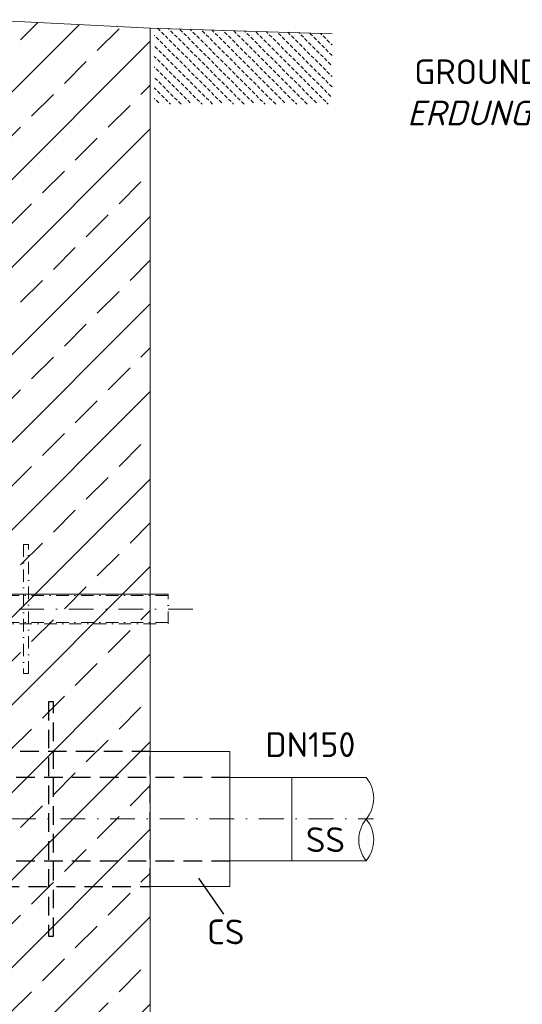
# Model space of a CAD drawing. Header units: millimetres. Extents: x -89243 to 29100, y -5468 to 8855.
# Tile 18 of 23: x 21413 to 22427, y -217 to 1771. Entities that reach past the tile are written whole.
import ezdxf

# ---------------------------------------------------------------- set-up
doc = ezdxf.new("R2010")
doc.units = ezdxf.units.MM
doc.header["$MEASUREMENT"] = 0
doc.linetypes.add('STRICHPUNKT2', pattern=[0.5, 0.25, -0.125, 0, -0.125])
doc.linetypes.add('VERDECKT2', pattern=[0.1875, 0.125, -0.0625])
for name, color, linetype, lineweight in [('P------T2', 7, 'Continuous', 18), ('P-MS020', 7, 'Continuous', 30), ('P-SSLEIX', 7, 'STRICHPUNKT2', 18)]:
    doc.layers.add(name, color=color, linetype=linetype, lineweight=lineweight)
doc.styles.get("Standard").update_dxf_attribs({"font": 'isocpeur.ttf'})

msp = doc.modelspace()

# ---------------------------------------------------------------- hatches: boundary and pattern name
at = {"lineweight": 9}
h = msp.add_hatch(dxfattribs=at)
h.set_pattern_fill('ANSI33', color=256, scale=500)
h.set_pattern_definition([(45, (20310, 360.69), (-88.388, 88.388), []), (45, (20398.4, 360.69), (-88.3883, 88.3883), [62.5, -31.25])])
h.paths.add_polyline_path([(19344.506, 796.788), (19244.706, 796.788), (19244.706, 880.688), (19344.506, 880.688), (19344.506, 1442.688), (19244.706, 1442.688), (19244.706, 1526.588), (19344.506, 1526.588), (19344.506, 1616.388), (19257.706, 1703.188), (19257.706, 1716.188), (19257.706, 1743.688), (19280.113, 1743.688), (19280.113, 1771.188), (18943.206, 1754.388), (18943.206, -749.812), (18562.206, -749.812), (18562.206, -1049.812), (22057.806, -1049.812), (22057.806, -749.812), (21676.806, -749.812), (21676.806, 1754.388), (21339.898, 1771.188), (21339.898, 1743.688), (21362.306, 1743.688), (21362.306, 1716.188), (21362.306, 1703.188), (21275.506, 1616.388), (21275.506, 1526.588), (21375.306, 1526.588), (21375.306, 1442.688), (21275.506, 1442.688), (21275.506, 880.688), (21375.306, 880.688), (21375.306, 796.788), (21275.506, 796.788), (21275.506, -361.212), (21375.306, -361.212), (21375.306, -445.112), (21275.506, -445.112), (21275.506, -724.812), (21104.506, -724.812), (21104.506, -589.812), (21010.006, -589.812), (21010.006, -599.312), (21010.006, -740.312), (21010.006, -749.812), (20936.006, -749.812), (20936.006, -740.312), (20936.006, -619.812), (20741.506, -619.812), (20741.506, -679.812), (20737.506, -679.812, -0.41421356), (20733.506, -675.812), (20733.506, -635.812, 0.41421356), (20725.506, -627.812), (20685.506, -627.812, -0.41421356), (20681.506, -623.812), (20681.506, -619.812), (20601.506, -619.812), (20601.506, -623.812, -0.41421356), (20597.506, -627.812), (20557.506, -627.812, 0.41421356), (20549.506, -635.812), (20549.506, -675.812, -0.41421356), (20545.506, -679.812), (20541.506, -679.812), (20541.506, -619.812), (20078.506, -619.812), (20078.506, -679.812), (20074.506, -679.812, -0.41421356), (20070.506, -675.812), (20070.506, -635.812, 0.41421356), (20062.506, -627.812), (20022.506, -627.812, -0.41421356), (20018.506, -623.812), (20018.506, -619.812), (19938.506, -619.812), (19938.506, -623.812, -0.41421356), (19934.506, -627.812), (19894.506, -627.812, 0.41421356), (19886.506, -635.812), (19886.506, -675.812, -0.41421356), (19882.506, -679.812), (19878.506, -679.812), (19878.506, -619.812), (19684.006, -619.812), (19684.006, -740.312), (19684.006, -749.812), (19610.006, -749.812), (19610.006, -740.312), (19610.006, -589.812), (19344.506, -589.812), (19344.506, -445.112), (19244.706, -445.112), (19244.706, -361.212), (19344.506, -361.212)])
at = {"lineweight": 13}
h = msp.add_hatch(dxfattribs=at)
h.set_pattern_fill('BETON_UNBEWEHRT', color=256, scale=60, angle=90, pattern_type=2)
h.set_pattern_definition([(135, (22096.935, 1687.905), (-10.6066, -10.6066), [7.5, -3.75])])
h.paths.add_polyline_path([(22043.487, 1600.459), (22043.487, 1742.881), (21684.806, 1754.137), (21684.806, 1600.459)])

# ---------------------------------------------------------------- linework, layer by layer
at = {"lineweight": 0}
for p, q in [((21339.898, 1771.188), (21676.806, 1754.388)), ((21676.806, 1754.388), (21676.806, -749.812)), ((22043.487, 1742.881), (21676.806, 1754.388)), ((21837.493, 241.28), (21962.493, 241.277)), ((21962.493, 241.277), (21962.489, 72.977)), ((21962.493, 241.277), (22112.493, 241.274)), ((21962.489, 72.977), (21837.489, 72.98)), ((21962.489, 72.977), (22112.489, 72.974))]:
    msp.add_line(p, q, dxfattribs=at)
at = {"linetype": 'VERDECKT2', "lineweight": 25, "ltscale": 300}
for p, q in [((21237.483, 241.315), (21837.483, 241.315)), ((21237.483, 73.015), (21837.483, 73.015))]:
    msp.add_line(p, q, dxfattribs=at)
msp.add_line((21824.878, -35.065), (21774.379, 37.669))
for points in [[(21471.133, -79.335), (21481.133, -79.335), (21481.133, 393.665), (21471.133, 393.665)], [(21262.483, 20.665), (21676.783, 20.665), (21676.783, 293.665), (21262.483, 293.665)]]:
    msp.add_lwpolyline(points, close=True, dxfattribs=at)
at = {"lineweight": 0}
msp.add_lwpolyline([(21676.783, 293.665), (21837.483, 293.665), (21837.483, 20.665), (21676.783, 20.665)], close=True, dxfattribs=at)
for centre, start, end in [((22060.896, 199.2), 320.8025, 39.194909), ((22164.086, 115.048), 140.8025, 219.194909), ((22060.894, 115.05), 320.8025, 39.194909)]:
    msp.add_arc(centre, 66.577, start, end, dxfattribs=at)
at = {"layer": 'P-SSLEIX', "color": 7, "linetype": 'STRICHPUNKT2', "ltscale": 200}
for p, q in [((21762.506, 581.188), (21212.506, 581.188)), ((18492.599, 157.188), (22127.413, 157.188))]:
    msp.add_line(p, q, dxfattribs=at)
at = {"layer": 'P-SSLEIX', "color": 7, "linetype": 'STRICHPUNKT2', "ltscale": 100}
for points in [[(21421.156, 451.038), (21431.156, 451.038), (21431.156, 711.338), (21421.156, 711.338)], [(21262.506, 551.038), (21712.506, 551.038), (21712.506, 611.338), (21262.506, 611.338)], [(21262.506, 611.338), (21712.506, 611.338), (21712.506, 608.438), (21262.506, 608.438)], [(21262.506, 551.038), (21712.506, 551.038), (21712.506, 553.938), (21262.506, 553.938)]]:
    msp.add_lwpolyline(points, close=True, dxfattribs=at)

# ---------------------------------------------------------------- texts
at = {"lineweight": 0}
msp.add_text('DN150', height=50, dxfattribs=at).set_placement((21908.796, 282.355))
at = {"layer": 'P------T2', "insert": (22184.349, 1691.054), "char_height": 50, "width": 1229.93338, "attachment_point": 1}
msp.add_mtext('\\pi24.967;GROUNDING CONNECTION AND SUPPORT{\\fISOCPEUR|b0|i1|c0|p34; \\P\\pi11.008;ERDUNGSANSCHLUSS UND HALTERUNG}', dxfattribs=at)
at = {"layer": 'P-MS020', "color": 0}
msp.add_text('SS', height=50, dxfattribs=at).set_placement((21990.726, 90.407))
at = {"layer": 'P-MS020'}
msp.add_text('CS', height=50, dxfattribs=at).set_placement((21791.287, -95.769))

doc.saveas('drawing.dxf')
